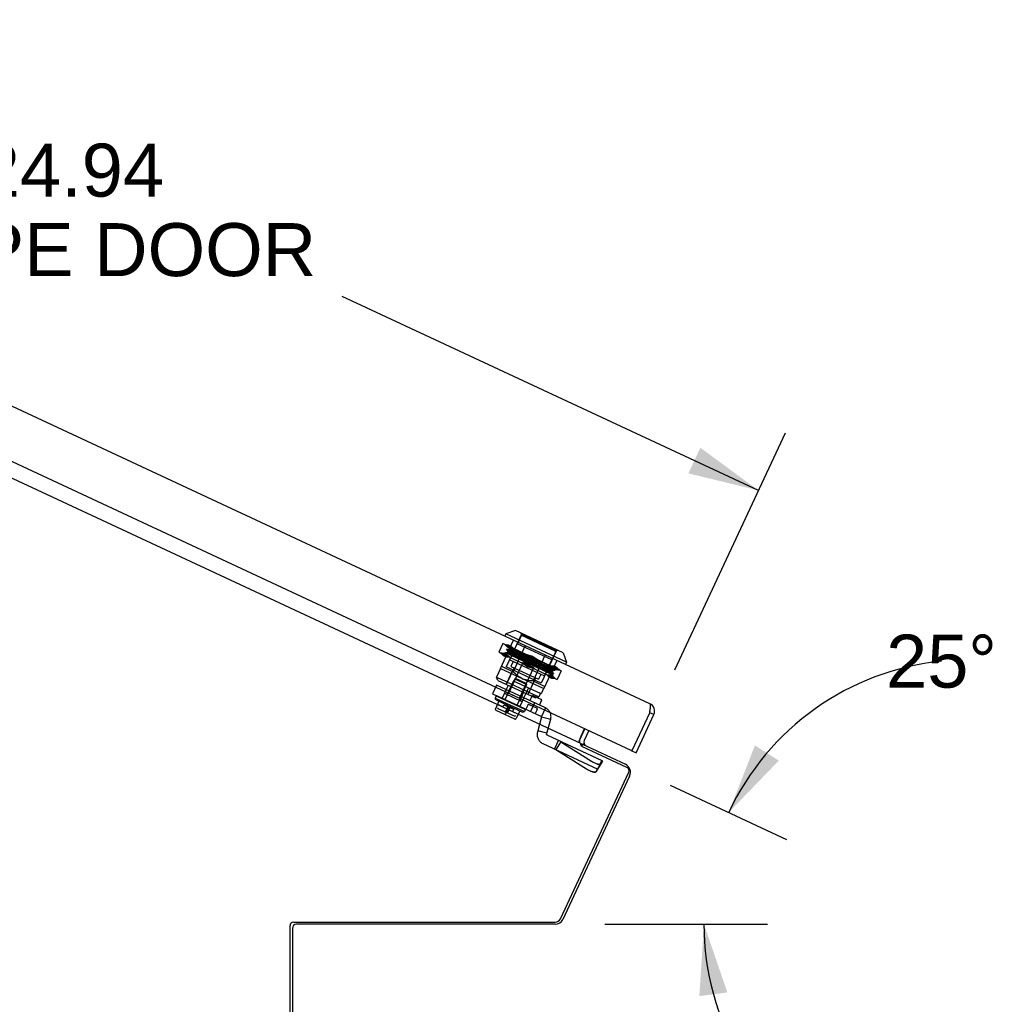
# Model space of a CAD drawing. Header units: inches. Extents: x 0 to 198, y 0 to 128.
# Tile 6 of 102: x 18 to 34, y 84 to 101. Entities that reach past the tile are written whole.
import ezdxf

# ---------------------------------------------------------------- set-up
doc = ezdxf.new("R2010")
doc.units = ezdxf.units.IN
doc.header["$LTSCALE"] = 10.872093
doc.header["$MEASUREMENT"] = 0
doc.linetypes.add('HIDDEN', pattern=[0.2, 0.1, -0.1])
doc.layers.get('0').update_dxf_attribs({"linetype": 'CONTINUOUS'})
doc.layers.add('DEFAULT_2', color=8, linetype='HIDDEN')
doc.layers.add('DIMENSIONS', color=7, linetype='CONTINUOUS')
doc.styles.get("Standard").update_dxf_attribs({"font": 'arial.ttf'})
doc.dimstyles.new('DIMSTYLE_1', dxfattribs={"dimtxt": 0.872093, "dimasz": 1.162791, "dimexe": 0.09, "dimexo": 0.07, "dimgap": 0.0375, "dimtad": 0, "dimtih": 1, "dimtoh": 1, "dimzin": 4, "dimdsep": 46, "dimtxsty": 'Standard', "dimblk": '_FILLED', "dimblk1": '_FILLED', "dimblk2": '_FILLED', "dimcen": 0.09, "dimazin": 1, "dimtfac": 1, "dimtofl": 0, "dimtmove": 0, "dimatfit": 3, "dimldrblk": '_FILLED', "dimfxl": 0, "dimtolj": 1, "dimtzin": 4, "dimarcsym": 0})
doc.dimstyles.new('DIMSTYLE_2', dxfattribs={"dimtxt": 0.872093, "dimasz": 1.162791, "dimexe": 0.09, "dimexo": 0.07, "dimgap": 0.0375, "dimtad": 0, "dimtih": 1, "dimtoh": 1, "dimdec": 0, "dimzin": 4, "dimdsep": 46, "dimtxsty": 'Standard', "dimblk": '_FILLED', "dimblk1": '_FILLED', "dimblk2": '_FILLED', "dimcen": 0.09, "dimadec": 0, "dimazin": 1, "dimtfac": 1, "dimtofl": 0, "dimtmove": 0, "dimatfit": 3, "dimldrblk": '_FILLED', "dimfxl": 0, "dimtolj": 1, "dimtzin": 4, "dimarcsym": 0})

# ---------------------------------------------------------------- blocks, each defined once
blk = doc.blocks.new('_FILLED')
at = {"color": 0, "linetype": 'ByBlock'}
blk.add_solid([(0, 0), (-1, 0.2), (-1, -0.2)], dxfattribs=at)
blk = doc.blocks.new('*D2')
at = {"layer": 'DIMENSIONS', "color": 2, "linetype": 'Continuous'}
for p, q in [((5.87, 100.494), (7.689, 104.396)), ((7.247, 103.447), (16.68, 99.048)), ((29.854, 92.905), (23.008, 96.098)), ((28.477, 89.952), (30.297, 93.854))]:
    blk.add_line(p, q, dxfattribs=at)
at = {"layer": 'DIMENSIONS', "color": 2, "linetype": 'Continuous', "xscale": 1.1627906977, "yscale": 1.1627906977, "zscale": 1.1627906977}
for p, rotation in [((7.247, 103.447), 155), ((29.854, 92.905), 335)]:
    blk.add_blockref('_FILLED', p, dxfattribs=dict(at, rotation=rotation))
at = {"layer": 'DIMENSIONS', "color": 2, "linetype": 'Continuous', "insert": (18.551, 98.612), "char_height": 0.8721, "width": 8.04336, "attachment_point": 2, "line_spacing_factor": 0.9}
blk.add_mtext('24.94\\PSLOPE DOOR', dxfattribs=at)
blk = doc.blocks.new('*D14')
at = {"layer": 'DIMENSIONS', "color": 2, "linetype": 'Continuous'}
for p, q in [((28.403, 88.054), (30.314, 87.162)), ((27.325, 85.765), (30.004, 85.765))]:
    blk.add_line(p, q, dxfattribs=at)
for start, end in [(95.8702, 155), (180, 210.611)]:
    blk.add_arc((33.311, 85.765), 4.353, start, end, dxfattribs=at)
for points in [[(29.797, 88.709), (29.366, 87.605), (30.189, 88.458)], [(29.343, 84.644), (28.958, 85.765), (28.882, 84.582)]]:
    blk.add_solid(points, dxfattribs=at)
at = {"layer": 'DIMENSIONS', "color": 2, "linetype": 'Continuous', "insert": (32.865, 90.531), "char_height": 0.87209, "width": 1.93654, "attachment_point": 2, "line_spacing_factor": 0.9}
blk.add_mtext('25\\fgdt;{\\fgdt;~}', dxfattribs=at)

msp = doc.modelspace()

# ---------------------------------------------------------------- linework, layer by layer
at = {"color": 3, "linetype": 'Continuous'}
for p, q in [((28.068, 89.394), (5.705, 99.822)), ((27.76, 88.627), (5.316, 99.093)), ((6.134, 98.44), (26.936, 88.74)), ((28.07, 89.276), (28.072, 89.287)), ((28.072, 89.287), (28.073, 89.294)), ((28.073, 89.294), (28.074, 89.301)), ((28.074, 89.301), (28.075, 89.308)), ((28.075, 89.308), (28.076, 89.315)), ((27.78, 88.635), (28.066, 89.246)), ((27.842, 88.589), (28.133, 89.215)), ((28.066, 89.246), (28.067, 89.258)), ((28.067, 89.258), (28.07, 89.276)), ((26.996, 88.984), (26.899, 88.775)), ((26.92, 88.822), (26.995, 88.984)), ((26.936, 88.74), (26.927, 88.722)), ((27.691, 88.347), (26.951, 88.692)), ((26.596, 85.855), (27.72, 88.267)), ((22.148, 83.673), (22.148, 85.741)), ((22.208, 85.801), (26.511, 85.801))]:
    msp.add_line(p, q, dxfattribs=at)
at = {"color": 7, "linetype": 'Continuous'}
for p, q in [((25.857, 90.599), (25.7, 90.542)), ((26.642, 90.233), (25.857, 90.599)), ((25.7, 90.542), (25.683, 90.506)), ((26.699, 90.076), (25.7, 90.542)), ((26.642, 90.233), (26.699, 90.076)), ((26.699, 90.076), (26.682, 90.04)), ((28.133, 89.215), (28.066, 89.246)), ((27.063, 88.952), (26.988, 88.791)), ((26.951, 88.712), (26.939, 88.706)), ((26.958, 88.727), (26.945, 88.699)), ((26.958, 88.727), (27.665, 88.398)), ((27.774, 88.621), (27.78, 88.635)), ((27.774, 88.621), (27.842, 88.589)), ((27.735, 88.205), (26.634, 85.843)), ((26.512, 85.765), (22.256, 85.765)), ((22.186, 85.695), (22.186, 83.665))]:
    msp.add_line(p, q, dxfattribs=at)
at = {"color": 3, "linetype": 'Continuous'}
for points in [[(28.076, 89.315), (28.076, 89.318), (28.077, 89.321), (28.077, 89.325), (28.077, 89.328), (28.078, 89.331), (28.078, 89.334), (28.078, 89.337), (28.078, 89.34), (28.078, 89.343), (28.079, 89.345), (28.079, 89.348), (28.079, 89.351), (28.079, 89.354), (28.079, 89.356), (28.079, 89.359), (28.079, 89.361), (28.079, 89.363), (28.079, 89.366), (28.079, 89.368), (28.079, 89.37), (28.078, 89.372), (28.078, 89.374), (28.078, 89.376), (28.078, 89.377), (28.077, 89.379), (28.077, 89.381), (28.076, 89.382), (28.076, 89.384), (28.075, 89.385), (28.075, 89.386), (28.074, 89.388), (28.074, 89.389), (28.073, 89.39), (28.072, 89.391), (28.072, 89.392), (28.071, 89.392), (28.07, 89.393), (28.069, 89.394), (28.068, 89.394)], [(26.899, 88.775), (26.9, 88.774), (26.901, 88.774), (26.902, 88.773), (26.903, 88.773), (26.904, 88.772), (26.906, 88.771), (26.907, 88.769), (26.907, 88.768), (26.908, 88.766), (26.909, 88.765), (26.909, 88.763)], [(26.909, 88.763), (26.91, 88.762), (26.911, 88.76), (26.911, 88.758), (26.912, 88.757), (26.912, 88.755), (26.913, 88.754), (26.914, 88.752), (26.915, 88.751), (26.916, 88.75), (26.917, 88.749), (26.918, 88.749)], [(26.927, 88.722), (26.928, 88.72), (26.929, 88.719), (26.929, 88.717), (26.93, 88.716), (26.931, 88.715), (26.931, 88.714), (26.932, 88.713), (26.932, 88.712), (26.933, 88.711), (26.934, 88.71), (26.934, 88.71), (26.935, 88.709), (26.936, 88.708)], [(26.936, 88.708), (26.937, 88.707), (26.938, 88.706), (26.939, 88.705), (26.94, 88.705), (26.941, 88.704), (26.942, 88.702), (26.943, 88.701), (26.944, 88.7), (26.945, 88.699), (26.946, 88.698), (26.947, 88.697), (26.949, 88.695), (26.95, 88.694), (26.951, 88.692)]]:
    msp.add_lwpolyline(points, dxfattribs=at)
at = {"color": 7, "linetype": 'Continuous'}
for points in [[(26.978, 88.73), (26.975, 88.729), (26.973, 88.728), (26.971, 88.728), (26.969, 88.727), (26.967, 88.727), (26.965, 88.727), (26.964, 88.726), (26.962, 88.726), (26.96, 88.727), (26.959, 88.727), (26.958, 88.727)], [(26.988, 88.73), (26.988, 88.731), (26.988, 88.731), (26.987, 88.731), (26.987, 88.731), (26.986, 88.731), (26.985, 88.731), (26.983, 88.731), (26.982, 88.731), (26.98, 88.73), (26.978, 88.73)]]:
    msp.add_lwpolyline(points, dxfattribs=at)
at = {"color": 3, "linetype": 'Continuous'}
for centre, radius, start, end in [((28.011, 89.272), 0.135, 335, 65), ((27.051, 88.761), 0.145, 155, 176.7443), ((27.767, 88.641), 0.015, 245, 335), ((27.666, 88.292), 0.06, 335, 65), ((22.208, 85.741), 0.06, 90, 180), ((26.511, 85.894), 0.0938, 270, 335)]:
    msp.add_arc(centre, radius, start, end, dxfattribs=at)
at = {"color": 7, "linetype": 'Continuous'}
for centre, radius, start, end in [((28.011, 89.272), 0.06, 335, 6.8702), ((27.051, 88.761), 0.07, 155, 241.1208), ((27.604, 88.266), 0.145, 335, 65), ((22.256, 85.695), 0.07, 90, 180), ((26.512, 85.9), 0.135, 270, 335)]:
    msp.add_arc(centre, radius, start, end, dxfattribs=at)
at = {"layer": 'DEFAULT_2', "color": 8, "linetype": 'HIDDEN'}
for p, q in [((25.609, 89.976), (25.826, 90.44)), ((25.957, 90.539), (25.706, 90)), ((25.948, 90.509), (25.888, 90.38)), ((25.948, 90.509), (25.949, 90.511)), ((25.949, 90.511), (25.95, 90.513)), ((25.95, 90.513), (25.951, 90.515)), ((25.957, 90.539), (25.951, 90.555)), ((25.951, 90.515), (25.952, 90.517)), ((25.952, 90.517), (25.953, 90.519)), ((25.953, 90.519), (25.954, 90.52)), ((25.956, 90.522), (25.956, 90.522)), ((25.956, 90.522), (26.518, 90.26)), ((25.957, 90.539), (26.531, 90.271)), ((25.648, 90.385), (25.581, 90.242)), ((26.611, 89.935), (25.648, 90.385)), ((25.674, 90.372), (25.736, 90.365)), ((25.72, 90.329), (25.674, 90.372)), ((25.71, 90.285), (25.731, 90.253)), ((25.748, 90.29), (25.711, 90.285)), ((25.736, 90.365), (25.72, 90.329)), ((25.72, 90.329), (25.782, 90.322)), ((25.72, 90.329), (25.766, 90.308)), ((25.783, 90.344), (25.721, 90.351)), ((25.721, 90.351), (25.766, 90.308)), ((25.735, 90.338), (25.756, 90.307)), ((25.736, 90.365), (25.783, 90.344)), ((25.782, 90.322), (25.736, 90.365)), ((25.744, 90.34), (25.736, 90.339)), ((25.756, 90.307), (25.747, 90.289)), ((25.747, 90.289), (25.748, 90.29)), ((25.756, 90.307), (25.756, 90.307)), ((25.762, 90.117), (25.885, 90.381)), ((25.783, 90.344), (25.766, 90.308)), ((25.828, 90.301), (25.766, 90.308)), ((25.783, 90.344), (25.828, 90.301)), ((26.019, 90.35), (25.819, 89.921)), ((26.456, 90.115), (25.885, 90.381)), ((26.531, 90.271), (26.28, 89.733)), ((26.518, 90.26), (26.519, 90.26)), ((26.519, 90.257), (26.518, 90.255)), ((26.518, 90.255), (26.518, 90.253)), ((26.519, 90.258), (26.519, 90.257)), ((26.531, 90.271), (26.547, 90.277)), ((25.581, 90.242), (26.545, 89.793)), ((25.67, 90.222), (25.608, 90.23)), ((25.608, 90.23), (25.653, 90.187)), ((25.653, 90.187), (25.67, 90.222)), ((25.715, 90.18), (25.653, 90.187)), ((25.653, 90.187), (25.699, 90.165)), ((25.654, 90.208), (25.716, 90.201)), ((25.699, 90.165), (25.654, 90.208)), ((25.67, 90.222), (25.716, 90.201)), ((25.67, 90.222), (25.715, 90.18)), ((25.687, 90.236), (25.671, 90.2)), ((25.687, 90.236), (26.472, 89.87)), ((25.723, 90.236), (25.694, 90.233)), ((25.699, 90.165), (25.716, 90.201)), ((25.699, 90.165), (25.761, 90.158)), ((25.761, 90.158), (25.716, 90.201)), ((25.731, 90.254), (25.723, 90.236)), ((25.723, 90.236), (25.723, 90.236)), ((25.731, 90.254), (25.731, 90.253)), ((25.762, 90.117), (26.333, 89.851)), ((25.993, 90.102), (25.937, 90.126)), ((26.014, 90.157), (25.958, 90.182)), ((25.958, 90.139), (26.01, 90.116)), ((26.019, 90.133), (25.966, 90.156)), ((25.982, 90.192), (26.035, 90.169)), ((26.044, 90.187), (25.991, 90.21)), ((26.138, 90.038), (25.993, 90.102)), ((26.008, 90.11), (26.061, 90.084)), ((26.01, 90.116), (26.092, 90.08)), ((26.101, 90.098), (26.019, 90.133)), ((26.023, 90.21), (26.138, 90.178)), ((26.023, 90.21), (26.121, 90.142)), ((26.024, 90.19), (26.108, 90.149)), ((26.078, 90.12), (26.025, 90.146)), ((26.033, 90.164), (26.086, 90.138)), ((26.035, 90.169), (26.199, 90.098)), ((26.207, 90.115), (26.044, 90.187)), ((26.055, 89.999), (26.138, 90.178)), ((26.132, 90.093), (26.078, 90.12)), ((26.086, 90.138), (26.14, 90.111)), ((26.182, 90.062), (26.101, 90.098)), ((26.108, 90.149), (26.137, 90.134)), ((26.121, 90.142), (26.237, 90.11)), ((26.156, 90.147), (26.13, 90.16)), ((26.185, 90.067), (26.132, 90.093)), ((26.137, 90.134), (26.195, 90.106)), ((26.138, 90.178), (26.237, 90.11)), ((26.14, 90.111), (26.193, 90.085)), ((26.346, 90.197), (26.146, 89.769)), ((26.218, 90.068), (26.16, 90.093)), ((26.199, 90.098), (26.251, 90.075)), ((26.26, 90.092), (26.207, 90.115)), ((26.539, 90.107), (26.323, 89.643)), ((26.333, 89.851), (26.456, 90.115)), ((26.514, 90.245), (26.454, 90.116)), ((26.514, 90.245), (26.515, 90.247)), ((26.516, 90.249), (26.515, 90.247)), ((26.517, 90.251), (26.516, 90.249)), ((26.518, 90.253), (26.517, 90.251)), ((25.613, 89.974), (25.546, 89.831)), ((25.609, 89.976), (26.323, 89.643)), ((25.626, 90.012), (25.819, 89.921)), ((25.814, 89.95), (25.705, 89.714)), ((26.28, 89.733), (25.706, 90)), ((25.833, 89.985), (25.706, 89.713)), ((25.746, 89.569), (25.982, 90.076)), ((25.819, 90.091), (25.781, 90.009)), ((25.781, 90.009), (26.238, 89.796)), ((25.924, 89.486), (26.16, 89.993)), ((26.071, 90.035), (25.956, 90.067)), ((26.055, 89.999), (25.956, 90.067)), ((25.982, 90.076), (26.16, 89.993)), ((26.053, 90.066), (26, 90.093)), ((26.08, 90.053), (26.053, 90.066)), ((26.17, 89.967), (26.055, 89.999)), ((26.061, 90.084), (26.115, 90.058)), ((26.17, 89.967), (26.071, 90.035)), ((26.092, 90.08), (26.174, 90.044)), ((26.115, 90.058), (26.168, 90.031)), ((26.196, 90.013), (26.138, 90.038)), ((26.174, 90.044), (26.227, 90.021)), ((26.235, 90.039), (26.182, 90.062)), ((26.251, 89.989), (26.196, 90.013)), ((26.273, 90.043), (26.218, 90.068)), ((26.493, 90.012), (26.432, 90.019)), ((26.432, 90.019), (26.477, 89.976)), ((26.47, 89.941), (26.462, 89.924)), ((26.47, 89.941), (26.507, 89.946)), ((26.47, 89.941), (26.47, 89.941)), ((26.493, 90.012), (26.477, 89.976)), ((26.539, 89.969), (26.477, 89.976)), ((26.523, 89.955), (26.477, 89.976)), ((26.478, 89.998), (26.54, 89.991)), ((26.523, 89.955), (26.478, 89.998)), ((26.493, 89.99), (26.487, 89.977)), ((26.487, 89.977), (26.487, 89.978)), ((26.508, 89.946), (26.487, 89.978)), ((26.54, 89.991), (26.493, 90.012)), ((26.493, 90.012), (26.539, 89.969)), ((26.508, 89.946), (26.507, 89.946)), ((26.54, 89.991), (26.523, 89.955)), ((26.523, 89.955), (26.585, 89.948)), ((26.585, 89.948), (26.54, 89.991)), ((26.611, 89.935), (26.545, 89.793)), ((25.565, 89.779), (25.546, 89.831)), ((25.546, 89.831), (26.239, 89.509)), ((25.565, 89.779), (26.184, 89.49)), ((25.844, 89.804), (25.683, 89.458)), ((25.783, 89.678), (25.83, 89.778)), ((25.819, 89.921), (25.837, 89.903)), ((25.855, 89.885), (25.837, 89.903)), ((25.86, 89.809), (25.844, 89.804)), ((25.844, 89.804), (26.04, 89.712)), ((25.872, 89.87), (25.855, 89.885)), ((26.035, 89.728), (25.86, 89.809)), ((25.89, 89.856), (25.872, 89.87)), ((25.909, 89.842), (25.89, 89.856)), ((25.928, 89.83), (25.908, 89.843)), ((25.947, 89.819), (25.928, 89.83)), ((25.966, 89.809), (25.947, 89.819)), ((25.966, 89.809), (25.986, 89.801)), ((26.007, 89.793), (25.986, 89.801)), ((26.029, 89.786), (26.007, 89.793)), ((26.051, 89.781), (26.028, 89.787)), ((26.073, 89.776), (26.051, 89.781)), ((26.186, 89.82), (26.06, 89.549)), ((26.096, 89.773), (26.073, 89.776)), ((26.121, 89.77), (26.096, 89.773)), ((26.171, 89.783), (26.103, 89.637)), ((26.146, 89.769), (26.12, 89.771)), ((26.146, 89.769), (26.34, 89.679)), ((26.276, 89.878), (26.238, 89.796)), ((26.365, 89.877), (26.427, 89.869)), ((26.41, 89.834), (26.365, 89.877)), ((26.41, 89.834), (26.427, 89.869)), ((26.41, 89.834), (26.472, 89.827)), ((26.457, 89.812), (26.41, 89.834)), ((26.473, 89.848), (26.411, 89.855)), ((26.411, 89.855), (26.457, 89.812)), ((26.473, 89.848), (26.427, 89.869)), ((26.472, 89.827), (26.427, 89.869)), ((26.445, 89.888), (26.443, 89.883)), ((26.445, 89.888), (26.482, 89.892)), ((26.445, 89.888), (26.445, 89.888)), ((26.472, 89.87), (26.456, 89.834)), ((26.457, 89.812), (26.473, 89.848)), ((26.518, 89.805), (26.457, 89.812)), ((26.462, 89.924), (26.462, 89.924)), ((26.483, 89.893), (26.462, 89.924)), ((26.473, 89.848), (26.518, 89.805)), ((26.483, 89.893), (26.482, 89.892)), ((25.547, 89.702), (25.48, 89.559)), ((26.35, 89.327), (25.547, 89.702)), ((25.706, 89.628), (25.639, 89.485)), ((25.679, 89.566), (25.74, 89.698)), ((25.779, 89.68), (25.717, 89.548)), ((26.267, 89.561), (25.825, 89.767)), ((26.04, 89.712), (25.879, 89.366)), ((26.031, 89.562), (26.072, 89.651)), ((26.035, 89.728), (26.04, 89.712)), ((26.319, 89.645), (26.283, 89.566)), ((25.48, 89.559), (26.283, 89.185)), ((25.535, 89.513), (25.523, 89.488)), ((25.537, 89.46), (25.523, 89.488)), ((25.523, 89.488), (26.005, 89.264)), ((25.537, 89.46), (25.975, 89.256)), ((25.553, 89.524), (25.551, 89.519)), ((25.551, 89.519), (26.011, 89.304)), ((26.013, 89.31), (25.553, 89.524)), ((25.554, 89.517), (25.557, 89.523)), ((25.567, 89.518), (25.565, 89.513)), ((25.582, 89.505), (25.584, 89.51)), ((25.607, 89.499), (25.605, 89.494)), ((25.633, 89.481), (25.635, 89.486)), ((25.638, 89.478), (25.641, 89.484)), ((25.643, 89.483), (25.64, 89.477)), ((25.647, 89.474), (25.649, 89.48)), ((25.66, 89.475), (25.657, 89.469)), ((25.668, 89.471), (25.666, 89.465)), ((25.671, 89.463), (25.674, 89.468)), ((25.679, 89.566), (25.964, 89.432)), ((25.692, 89.46), (25.689, 89.455)), ((25.702, 89.448), (25.705, 89.454)), ((25.746, 89.569), (25.704, 89.554)), ((25.709, 89.445), (25.712, 89.45)), ((25.746, 89.569), (25.924, 89.486)), ((25.924, 89.486), (25.939, 89.444)), ((25.987, 89.583), (25.926, 89.45)), ((25.995, 89.493), (25.928, 89.35)), ((26.026, 89.564), (25.964, 89.432)), ((26.129, 89.526), (26.093, 89.447)), ((26.14, 89.529), (26.283, 89.463)), ((26.184, 89.49), (26.212, 89.5)), ((26.212, 89.5), (26.239, 89.509)), ((26.268, 89.573), (26.239, 89.509)), ((26.286, 89.452), (26.25, 89.374)), ((25.585, 89.438), (25.527, 89.313)), ((25.536, 89.287), (25.842, 89.144)), ((25.562, 89.331), (25.568, 89.316)), ((25.568, 89.315), (25.844, 89.187)), ((25.571, 89.379), (25.713, 89.313)), ((25.651, 89.342), (25.667, 89.378)), ((25.667, 89.378), (25.828, 89.303)), ((25.756, 89.358), (25.689, 89.216)), ((25.73, 89.349), (25.693, 89.27)), ((25.765, 89.332), (25.729, 89.254)), ((25.734, 89.44), (25.732, 89.435)), ((25.743, 89.436), (25.741, 89.43)), ((25.749, 89.296), (25.891, 89.23)), ((25.756, 89.423), (25.759, 89.429)), ((25.783, 89.417), (25.781, 89.412)), ((25.806, 89.4), (25.808, 89.406)), ((25.811, 89.267), (25.828, 89.303)), ((25.823, 89.399), (25.821, 89.393)), ((25.832, 89.394), (25.83, 89.389)), ((25.852, 89.379), (25.855, 89.384)), ((25.86, 89.375), (25.862, 89.38)), ((25.875, 89.374), (25.873, 89.369)), ((25.89, 89.361), (25.893, 89.366)), ((25.898, 89.363), (25.896, 89.358)), ((25.907, 89.36), (25.904, 89.354)), ((25.915, 89.349), (25.917, 89.355)), ((25.924, 89.352), (25.921, 89.346)), ((25.924, 89.345), (25.926, 89.351)), ((25.929, 89.343), (25.931, 89.348)), ((25.96, 89.335), (25.957, 89.33)), ((25.98, 89.319), (25.983, 89.324)), ((26, 89.316), (25.997, 89.311)), ((26.017, 89.289), (26.005, 89.264)), ((26.007, 89.306), (26.01, 89.311)), ((26.013, 89.31), (26.011, 89.304)), ((26.058, 89.372), (26.026, 89.304)), ((26.084, 89.382), (26.205, 89.325)), ((26.171, 89.411), (26.105, 89.268)), ((26.215, 89.299), (26.183, 89.231)), ((26.35, 89.327), (26.283, 89.185)), ((25.86, 89.193), (25.844, 89.187)), ((25.844, 89.187), (25.844, 89.187)), ((25.927, 89.279), (25.868, 89.154)), ((25.975, 89.256), (26.005, 89.264)), ((26.285, 89.18), (26.218, 88.929)), ((26.285, 89.18), (26.437, 89.139)), ((26.37, 88.888), (26.437, 89.139)), ((26.375, 88.908), (26.223, 88.949)), ((26.372, 88.884), (27.277, 88.462)), ((26.306, 88.741), (27.211, 88.319)), ((26.564, 88.794), (26.497, 88.652)), ((26.604, 88.768), (26.523, 88.64)), ((26.523, 88.64), (27.026, 88.322)), ((26.604, 88.768), (27.108, 88.451)), ((27.261, 88.403), (27.179, 88.274)), ((27.205, 88.322), (27.18, 88.275)), ((27.287, 88.45), (27.205, 88.322)), ((27.211, 88.319), (27.277, 88.462)), ((27.287, 88.45), (27.261, 88.403)), ((27.261, 88.403), (27.261, 88.403)), ((27.261, 88.403), (27.261, 88.403)), ((27.18, 88.275), (27.179, 88.274)), ((27.179, 88.274), (27.18, 88.275))]:
    msp.add_line(p, q, dxfattribs=at)
for points in [[(25.956, 90.522), (25.955, 90.522), (25.955, 90.521), (25.954, 90.52)], [(25.711, 90.285), (25.71, 90.285), (25.71, 90.285)], [(25.71, 90.285), (25.711, 90.284), (25.714, 90.281), (25.72, 90.278), (25.727, 90.274), (25.736, 90.269), (25.747, 90.263), (25.761, 90.256), (25.776, 90.248), (25.792, 90.24), (25.811, 90.23), (25.831, 90.22), (25.853, 90.209), (25.876, 90.198), (25.9, 90.186), (25.925, 90.173), (25.951, 90.16), (25.978, 90.147), (26.203, 90.036)], [(25.958, 90.182), (25.931, 90.194), (25.905, 90.205), (25.881, 90.216), (25.857, 90.226), (25.835, 90.235), (25.814, 90.244), (25.795, 90.252), (25.778, 90.259), (25.763, 90.266), (25.749, 90.271), (25.737, 90.276), (25.728, 90.28), (25.72, 90.283), (25.715, 90.284), (25.711, 90.285), (25.711, 90.285)], [(25.735, 90.339), (25.735, 90.339), (25.735, 90.338)], [(25.79, 90.319), (25.776, 90.324), (25.764, 90.329), (25.754, 90.333), (25.747, 90.336), (25.741, 90.338), (25.737, 90.339), (25.735, 90.339)], [(25.735, 90.338), (25.736, 90.338), (25.738, 90.336), (25.743, 90.333), (25.75, 90.329), (25.759, 90.324), (25.77, 90.318), (25.783, 90.311), (25.798, 90.303), (25.814, 90.295), (25.832, 90.286), (25.852, 90.276), (25.873, 90.265), (25.896, 90.254), (25.92, 90.242), (25.944, 90.23), (25.97, 90.217), (26.024, 90.19)], [(26.025, 90.146), (25.974, 90.172), (25.949, 90.184), (25.925, 90.196), (25.902, 90.207), (25.881, 90.218), (25.861, 90.228), (25.842, 90.238), (25.824, 90.246), (25.809, 90.255), (25.794, 90.262), (25.782, 90.269), (25.771, 90.274), (25.763, 90.279), (25.756, 90.283), (25.751, 90.286), (25.748, 90.288), (25.747, 90.289)], [(25.748, 90.29), (25.749, 90.29), (25.752, 90.289), (25.757, 90.287), (25.765, 90.284), (25.774, 90.281), (25.785, 90.276), (25.798, 90.271), (25.813, 90.265), (25.829, 90.258), (25.847, 90.251), (25.867, 90.242), (25.888, 90.233), (25.91, 90.224), (25.933, 90.214), (25.957, 90.203), (25.982, 90.192)], [(25.991, 90.21), (25.966, 90.221), (25.942, 90.231), (25.919, 90.241), (25.897, 90.251), (25.876, 90.26), (25.856, 90.268), (25.838, 90.276), (25.822, 90.283), (25.807, 90.289), (25.794, 90.294), (25.783, 90.299), (25.773, 90.302), (25.766, 90.305), (25.761, 90.307), (25.757, 90.307), (25.756, 90.307)], [(25.756, 90.307), (25.757, 90.306), (25.759, 90.304), (25.764, 90.301), (25.771, 90.297), (25.779, 90.292), (25.79, 90.287), (25.802, 90.28), (25.816, 90.273), (25.832, 90.265), (25.85, 90.256), (25.869, 90.246), (25.889, 90.236), (25.91, 90.225), (25.933, 90.214), (25.957, 90.202), (25.982, 90.19), (26.033, 90.164)], [(26.519, 90.258), (26.519, 90.259), (26.519, 90.26)], [(25.723, 90.236), (25.724, 90.236), (25.727, 90.235), (25.732, 90.234), (25.74, 90.231), (25.749, 90.227), (25.76, 90.223), (25.773, 90.218), (25.788, 90.212), (25.804, 90.205), (25.822, 90.197), (25.842, 90.189), (25.863, 90.18), (25.885, 90.17), (25.908, 90.16), (25.932, 90.15), (25.958, 90.139)], [(26, 90.093), (25.949, 90.118), (25.924, 90.13), (25.9, 90.142), (25.878, 90.153), (25.856, 90.164), (25.836, 90.175), (25.817, 90.184), (25.799, 90.193), (25.783, 90.201), (25.769, 90.209), (25.757, 90.215), (25.746, 90.221), (25.738, 90.226), (25.731, 90.23), (25.726, 90.233), (25.723, 90.235), (25.723, 90.236)], [(25.966, 90.156), (25.941, 90.167), (25.917, 90.178), (25.894, 90.188), (25.871, 90.197), (25.85, 90.206), (25.831, 90.215), (25.813, 90.222), (25.796, 90.229), (25.782, 90.235), (25.769, 90.241), (25.757, 90.245), (25.748, 90.249), (25.741, 90.251), (25.736, 90.253), (25.732, 90.254), (25.731, 90.254)], [(25.731, 90.253), (25.732, 90.253), (25.734, 90.251), (25.739, 90.248), (25.746, 90.244), (25.754, 90.239), (25.765, 90.233), (25.777, 90.227), (25.792, 90.219), (25.807, 90.211), (25.825, 90.202), (25.844, 90.193), (25.864, 90.182), (25.886, 90.171), (25.908, 90.16), (25.932, 90.148), (25.957, 90.136), (26.008, 90.11)], [(25.937, 90.126), (25.911, 90.138), (25.885, 90.149), (25.86, 90.16), (25.836, 90.17), (25.814, 90.18), (25.793, 90.189), (25.773, 90.197), (25.756, 90.205), (25.74, 90.211)], [(26.16, 90.093), (26.101, 90.119), (26.014, 90.157)], [(26.487, 89.978), (26.486, 89.978), (26.483, 89.98), (26.479, 89.983), (26.472, 89.987), (26.463, 89.992), (26.453, 89.998), (26.44, 90.004), (26.426, 90.012), (26.41, 90.02), (26.393, 90.029), (26.374, 90.038), (26.354, 90.049), (26.332, 90.059), (26.31, 90.071), (26.286, 90.082), (26.261, 90.095), (26.236, 90.108), (26.156, 90.147)], [(26.195, 90.106), (26.25, 90.078), (26.277, 90.065), (26.303, 90.052), (26.328, 90.04), (26.352, 90.028), (26.374, 90.017), (26.395, 90.006), (26.414, 89.997), (26.432, 89.988), (26.448, 89.979), (26.463, 89.972), (26.476, 89.965), (26.486, 89.959), (26.495, 89.955), (26.501, 89.951), (26.505, 89.948), (26.507, 89.946), (26.508, 89.946)], [(26.168, 90.031), (26.219, 90.006), (26.244, 89.993), (26.268, 89.982), (26.291, 89.97), (26.312, 89.959), (26.332, 89.949), (26.351, 89.94), (26.369, 89.931), (26.385, 89.922), (26.399, 89.915), (26.411, 89.909), (26.422, 89.903), (26.43, 89.898), (26.437, 89.894), (26.442, 89.891), (26.445, 89.889), (26.445, 89.888)], [(26.462, 89.924), (26.461, 89.925), (26.459, 89.927), (26.454, 89.93), (26.447, 89.934), (26.438, 89.939), (26.428, 89.944), (26.415, 89.951), (26.401, 89.958), (26.385, 89.966), (26.368, 89.975), (26.349, 89.985), (26.329, 89.995), (26.307, 90.006), (26.285, 90.017), (26.261, 90.029), (26.236, 90.041), (26.185, 90.067)], [(26.193, 90.085), (26.244, 90.059), (26.269, 90.047), (26.292, 90.035), (26.315, 90.024), (26.336, 90.013), (26.357, 90.003), (26.376, 89.993), (26.393, 89.984), (26.409, 89.976), (26.424, 89.969), (26.436, 89.962), (26.447, 89.956), (26.455, 89.952), (26.462, 89.948), (26.467, 89.945), (26.47, 89.943), (26.47, 89.941)], [(26.203, 90.036), (26.256, 90.01), (26.281, 89.997), (26.306, 89.985), (26.329, 89.974), (26.351, 89.963), (26.372, 89.952), (26.391, 89.942), (26.409, 89.933), (26.425, 89.925), (26.439, 89.918), (26.451, 89.911), (26.461, 89.906), (26.47, 89.901), (26.476, 89.897), (26.48, 89.895), (26.482, 89.893), (26.483, 89.893)], [(26.227, 90.021), (26.252, 90.01), (26.276, 89.999), (26.3, 89.989), (26.322, 89.98), (26.343, 89.971), (26.362, 89.962), (26.38, 89.955), (26.397, 89.948), (26.411, 89.942), (26.424, 89.937), (26.435, 89.932), (26.445, 89.929), (26.452, 89.926), (26.457, 89.924), (26.461, 89.923), (26.462, 89.924)], [(26.47, 89.941), (26.469, 89.941), (26.466, 89.942), (26.46, 89.944), (26.453, 89.946), (26.444, 89.95), (26.433, 89.954), (26.42, 89.96), (26.405, 89.966), (26.389, 89.973), (26.371, 89.98), (26.351, 89.989), (26.33, 89.997), (26.308, 90.007), (26.285, 90.017), (26.26, 90.028), (26.235, 90.039)], [(26.251, 90.075), (26.277, 90.064), (26.301, 90.053), (26.324, 90.043), (26.346, 90.033), (26.367, 90.025), (26.386, 90.016), (26.405, 90.009), (26.421, 90.002), (26.436, 89.995), (26.449, 89.99), (26.46, 89.986), (26.47, 89.982), (26.477, 89.979), (26.482, 89.978), (26.486, 89.977), (26.487, 89.977)], [(26.482, 89.892), (26.48, 89.892), (26.476, 89.894), (26.47, 89.896), (26.461, 89.899), (26.451, 89.903), (26.438, 89.908), (26.424, 89.914), (26.408, 89.921), (26.39, 89.928), (26.37, 89.937), (26.349, 89.946), (26.326, 89.956), (26.302, 89.966), (26.277, 89.977), (26.251, 89.989)], [(26.445, 90.013), (26.43, 90.019), (26.413, 90.026), (26.395, 90.034), (26.376, 90.042), (26.355, 90.051), (26.333, 90.061), (26.309, 90.071), (26.285, 90.081), (26.26, 90.092)], [(26.507, 89.946), (26.505, 89.946), (26.501, 89.947), (26.494, 89.949), (26.485, 89.953), (26.475, 89.957), (26.462, 89.962), (26.448, 89.968), (26.431, 89.975), (26.413, 89.983), (26.393, 89.991), (26.372, 90), (26.349, 90.01), (26.325, 90.021), (26.3, 90.032), (26.273, 90.043)], [(26.445, 89.888), (26.444, 89.888), (26.441, 89.889), (26.435, 89.89), (26.428, 89.893), (26.419, 89.896), (26.408, 89.901), (26.395, 89.906)], [(26.268, 89.573), (26.268, 89.571), (26.266, 89.57), (26.265, 89.569), (26.263, 89.568), (26.262, 89.567), (26.26, 89.566), (26.258, 89.566), (26.256, 89.566), (26.254, 89.567), (26.252, 89.567)], [(25.568, 89.316), (25.568, 89.316), (25.568, 89.316), (25.568, 89.316), (25.568, 89.316), (25.568, 89.316), (25.568, 89.315)], [(25.844, 89.187), (25.844, 89.187), (25.844, 89.187), (25.844, 89.187), (25.844, 89.187), (25.844, 89.187)], [(26.564, 88.794), (26.571, 88.791), (26.578, 88.787), (26.585, 88.783), (26.592, 88.778), (26.598, 88.773), (26.604, 88.768)], [(27.026, 88.322), (27.04, 88.314), (27.053, 88.307), (27.066, 88.3), (27.079, 88.293), (27.092, 88.287), (27.104, 88.282), (27.115, 88.278), (27.126, 88.274), (27.137, 88.271), (27.146, 88.269), (27.154, 88.268), (27.162, 88.268), (27.168, 88.268), (27.173, 88.27), (27.177, 88.272), (27.179, 88.274)], [(27.108, 88.451), (27.121, 88.443), (27.134, 88.435), (27.148, 88.428), (27.16, 88.421), (27.173, 88.415), (27.185, 88.41), (27.197, 88.406), (27.208, 88.402), (27.218, 88.399), (27.228, 88.397), (27.236, 88.396), (27.243, 88.396), (27.25, 88.396), (27.255, 88.398), (27.259, 88.4), (27.261, 88.403)], [(27.259, 88.4), (27.255, 88.398), (27.25, 88.396), (27.243, 88.396), (27.236, 88.396), (27.228, 88.397), (27.218, 88.399), (27.208, 88.402)], [(27.232, 88.364), (27.232, 88.364), (27.232, 88.364), (27.232, 88.364), (27.232, 88.364), (27.232, 88.364), (27.232, 88.363), (27.231, 88.363), (27.231, 88.363), (27.231, 88.362), (27.231, 88.362), (27.23, 88.361), (27.23, 88.361), (27.23, 88.361)], [(27.277, 88.462), (27.279, 88.46), (27.281, 88.459), (27.283, 88.457), (27.284, 88.455), (27.285, 88.453), (27.287, 88.45)], [(27.177, 88.272), (27.173, 88.27), (27.168, 88.268), (27.162, 88.268), (27.154, 88.268), (27.146, 88.269), (27.137, 88.271), (27.126, 88.274)]]:
    msp.add_lwpolyline(points, dxfattribs=at)
for centre, radius, start, end in [((25.546, 89.508), 0.0118, 65, 155), ((26.136, 89.522), 0.00787, 65.0006, 155), ((26.272, 89.571), 0.0118, 245, 335), ((26.279, 89.456), 0.00787, 335, 64.9994), ((25.545, 89.305), 0.0197, 155, 245), ((25.576, 89.39), 0.0118, 155, 245), ((26.006, 89.294), 0.0118, 335, 65), ((26.076, 89.364), 0.0197, 65.0007, 155), ((26.197, 89.307), 0.0197, 335, 64.9993), ((26.281, 89.181), 0.161, 345, 65), ((25.682, 89.275), 0.0118, 245, 335), ((25.739, 89.249), 0.0118, 155, 245), ((25.851, 89.162), 0.0197, 245, 335), ((25.896, 89.241), 0.0118, 245, 335), ((26.281, 89.181), 0.00394, 345, 65), ((26.374, 88.887), 0.161, 165, 245), ((26.374, 88.887), 0.00394, 165, 245)]:
    msp.add_arc(centre, radius, start, end, dxfattribs=at)

# ---------------------------------------------------------------- dimensions: what is measured, and where the dimension line sits
at = {"layer": 'DIMENSIONS', "color": 2, "linetype": 'Continuous'}
dim = msp.add_linear_dim(base=(7.2468, 103.4473), p1=(28.4479, 89.8888), p2=(5.8402, 100.431), angle=155, text='<>\\PSLOPE DOOR', dimstyle='DIMSTYLE_1', dxfattribs=at)
dim.commit()
dim.dimension.update_dxf_attribs({"geometry": '*D2', "text_midpoint": (18.5506, 97.5222), "dimtype": 160})
dim = msp.add_angular_dim_2l(base=(29.061, 86.7073), line1=((28.5057, 88.0057), (28.4663, 88.0241)), line2=((27.439, 85.7651), (27.3955, 85.7651)), dimstyle='DIMSTYLE_2', dxfattribs=at)
dim.commit()
dim.dimension.update_dxf_attribs({"geometry": '*D14', "text_midpoint": (32.8655, 90.0952), "dimtype": 162})

doc.saveas('drawing.dxf')
